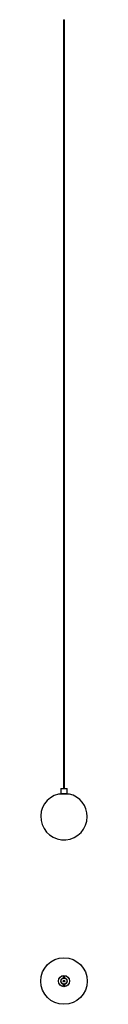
# Model space of a CAD drawing. Header units: millimetres. Extents: x 1694 to 1874, y 1216 to 5026.
import ezdxf

# ---------------------------------------------------------------- set-up
doc = ezdxf.new("R2010")
doc.units = ezdxf.units.MM
doc.header["$LTSCALE"] = 20

msp = doc.modelspace()

# ---------------------------------------------------------------- linework, layer by layer
at = {"color": 7, "linetype": 'Continuous', "lineweight": 25}
for p, q in [((1781.3, 5025.9), (1781.3, 2050.5)), ((1786.1, 2050.5), (1786.1, 5025.9)), ((1762, 2030.5), (1762, 2029.5)), ((1762, 2030.5), (1805.5, 2030.5)), ((1805.5, 2029.5), (1762, 2029.5)), ((1772.2, 2050.5), (1771.2, 2049.5)), ((1771.2, 2049.5), (1771.2, 2031.5)), ((1796.2, 2049.5), (1771.2, 2049.5)), ((1771.2, 2031.5), (1772.2, 2030.5)), ((1771.2, 2031.5), (1796.2, 2031.5)), ((1772.2, 2050.5), (1795.2, 2050.5)), ((1796.2, 2049.5), (1795.2, 2050.5)), ((1795.2, 2030.5), (1796.2, 2031.5)), ((1796.2, 2031.5), (1796.2, 2049.5)), ((1805.5, 2029.5), (1805.5, 2030.5))]:
    msp.add_line(p, q, dxfattribs=at)
msp.add_line((1781.3, 5025.9), (1786.1, 5025.9))
at = {"linetype": 'Continuous', "lineweight": 25}
for p, q in [((1782.7, 1321.6), (1783.7, 1322.2)), ((1782.7, 1320.4), (1782.7, 1321.6)), ((1783.7, 1319.9), (1782.7, 1320.4)), ((1783.7, 1322.2), (1784.7, 1321.6)), ((1784.7, 1320.4), (1783.7, 1319.9)), ((1784.7, 1321.6), (1784.7, 1320.4)), ((1781.2, 1293.8), (1781.2, 1293.8)), ((1782.7, 1291.6), (1783.7, 1292.2)), ((1782.7, 1290.4), (1782.7, 1291.6)), ((1783.7, 1289.9), (1782.7, 1290.4)), ((1783.7, 1292.2), (1784.7, 1291.6)), ((1784.7, 1290.4), (1783.7, 1289.9)), ((1784.7, 1291.6), (1784.7, 1290.4))]:
    msp.add_line(p, q, dxfattribs=at)
at = {"color": 7, "linetype": 'Continuous', "lineweight": 25}
msp.add_circle((1783.7, 1306), 90, dxfattribs=at)
at = {"linetype": 'Continuous', "lineweight": 25}
for centre, radius in [((1783.7, 1306), 21.8), ((1783.7, 1306), 12.5), ((1783.7, 1306), 11.5), ((1783.7, 1306), 3.6), ((1783.7, 1306), 2.6), ((1783.7, 1306), 2.4), ((1783.7, 1306.8), 0.75), ((1783.7, 1305.2), 0.75)]:
    msp.add_circle(centre, radius, dxfattribs=at)
at = {"color": 7, "linetype": 'Continuous', "lineweight": 25}
for start, end in [(103.6571, 0), (0, 76.3429)]:
    msp.add_arc((1783.7, 1942.1), 90, start, end, dxfattribs=at)
at = {"linetype": 'Continuous', "lineweight": 25}
for centre, radius, start, end in [((1783.7, 1321), 3.5, 309.5177, 180), ((1783.7, 1321), 3.5, 180, 230.4823), ((1783.7, 1321), 2.77, 293.1251, 180), ((1783.7, 1321), 2.77, 180, 246.8749), ((1783.7, 1321), 1, 120, 180), ((1783.7, 1321), 1, 180, 240), ((1783.7, 1321), 1, 60, 120), ((1783.7, 1321), 1, 240, 300), ((1783.7, 1321), 1, 0, 60), ((1783.7, 1321), 1, 300, 0), ((1783.7, 1291), 3.5, 180, 50.4823), ((1783.7, 1291), 3.5, 129.5177, 180), ((1783.7, 1291), 2.77, 180, 66.8749), ((1783.7, 1291), 2.77, 113.1251, 180), ((1783.7, 1291), 1, 120, 180), ((1783.7, 1291), 1, 180, 240), ((1783.7, 1291), 1, 60, 120), ((1783.7, 1291), 1, 240, 300), ((1783.7, 1291), 1, 0, 60), ((1783.7, 1291), 1, 300, 0)]:
    msp.add_arc(centre, radius, start, end, dxfattribs=at)

doc.saveas('drawing.dxf')
